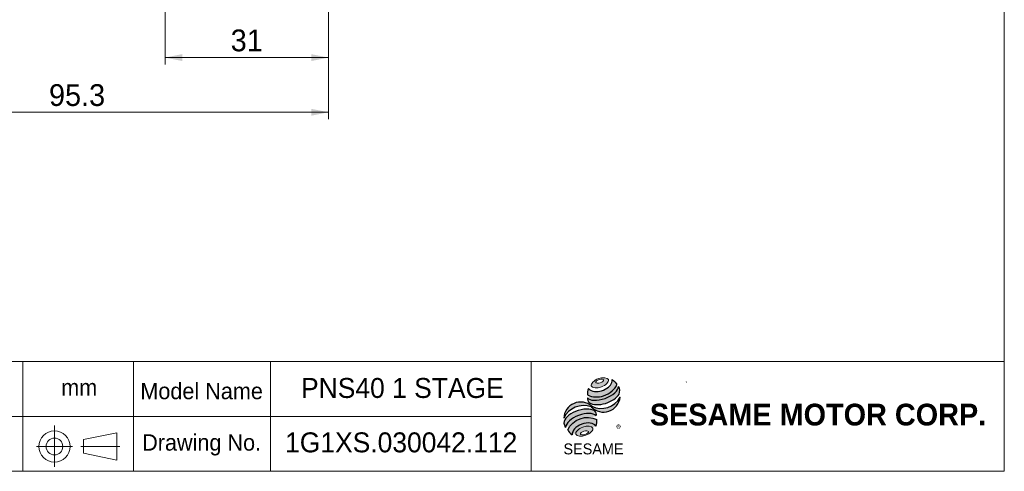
# Model space of a CAD drawing. Header units: millimetres. Extents: x 0 to 373, y 0 to 260.
# Tile 2 of 3: x 186 to 373, y 13 to 99. Entities that reach past the tile are written whole.
import ezdxf

# ---------------------------------------------------------------- set-up
doc = ezdxf.new("R2010")
doc.units = ezdxf.units.MM
doc.header["$LTSCALE"] = 1.3
doc.linetypes.add('CENTERX2', pattern=[20.319999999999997, 12.7, -2.54, 2.54, -2.54])
doc.layers.add('外框線', color=7, linetype='Continuous', lineweight=30)
doc.layers.add('標駐', color=51, linetype='Continuous')
doc.styles.add('SLDTEXTSTYLE0', font='ARIAL.TTF', dxfattribs={"width": 0.948})
doc.styles.add('SLDTEXTSTYLE1', font='MINGLIU.TTC')
doc.styles.add('SLDTEXTSTYLE3', font='ARIALBD.TTF', dxfattribs={"width": 0.948})
doc.dimstyles.new('SLDDIMSTYLE5', dxfattribs={"dimtxt": 4.0065771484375, "dimasz": 3.25, "dimexe": 0, "dimexo": 0.0625, "dimgap": 1.001644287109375, "dimtad": 1, "dimdec": 4, "dimrnd": 1e-09, "dimzin": 12, "dimdsep": 46, "dimtxsty": 'SLDTEXTSTYLE0', "dimsah": 1, "dimcen": 0.09, "dimadec": 0, "dimazin": 0, "dimtfac": 1, "dimtdec": 4, "dimtofl": 0, "dimtmove": 0, "dimatfit": 3, "dimfxl": 0, "dimtolj": 1, "dimtzin": 12, "dimarcsym": 0})

# ---------------------------------------------------------------- blocks, each defined once
blk = doc.blocks.new('單位定位')
at = {"layer": '外框線', "color": 7, "lineweight": 0}
for p, q in [((168.1865004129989, 33.80896396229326), (168.1865004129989, 13.0089639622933)), ((208.0490429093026, 33.80896396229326), (168.1865004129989, 33.80896396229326)), ((187.056226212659, 33.80896396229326), (187.056226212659, 13.0089639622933)), ((208.0490429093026, 23.40896396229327), (168.1865004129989, 23.40896396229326)), ((198.5079832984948, 19.01100090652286), (204.8495064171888, 20.31100090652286)), ((198.5079832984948, 19.01100090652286), (198.5079832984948, 16.41100090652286)), ((204.8495064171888, 20.31100090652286), (204.8495064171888, 15.11100090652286)), ((198.5079832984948, 16.41100090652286), (204.8495064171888, 15.11100090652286))]:
    blk.add_line(p, q, dxfattribs=at)
at = {"layer": '外框線', "color": 7, "linetype": 'CENTERX2', "lineweight": 0}
for p, q in [((193.0183613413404, 21.68604999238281), (193.0183613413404, 13.8677984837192)), ((189.605377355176, 17.70625966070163), (196.4500999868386, 17.70625966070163)), ((198.0438073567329, 17.70625966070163), (205.41286230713, 17.70625966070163))]:
    blk.add_line(p, q, dxfattribs=at)
at = {"layer": '外框線', "color": 7, "lineweight": 0}
for radius in [2.955398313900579, 1.592913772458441]:
    blk.add_circle((193.0183613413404, 17.70625966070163), radius, dxfattribs=at)
at = {"color": 7, "linetype": 'Continuous', "lineweight": 0, "char_height": 3.095625, "attachment_point": 1, "style": 'SLDTEXTSTYLE0'}
for s, insert in [('Unit', (173.9298054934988, 30.07638841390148)), ('mm', (194.299974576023, 30.4589270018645)), ('Project', (171.1781388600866, 19.84940127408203))]:
    blk.add_mtext(s, dxfattribs=dict(at, insert=insert))
blk = doc.blocks.new('圖塊18')
at = {"linetype": 'Continuous'}
h = blk.add_hatch(color=1, dxfattribs=at)
edge = h.paths.add_edge_path(flags=0)
edge.add_spline(control_points=[(6.628171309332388, 14.73461701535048), (5.816508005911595, 14.43614656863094), (4.481826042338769, 13.05426275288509), (7.349782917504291, 12.77225970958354), (9.35180586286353, 14.84508543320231), (7.439834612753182, 15.03308746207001), (6.628171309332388, 14.73461701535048)], knot_values=[0, 0, 0, 0, 0.25, 0.5, 0.75, 1, 1, 1, 1], weights=[1, 1, 1, 1, 1, 1, 1], degree=3, periodic=0)
edge = h.paths.add_edge_path(flags=0)
edge.add_spline(control_points=[(6.797369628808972, 14.57117682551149), (7.179588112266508, 14.69081687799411), (8.040802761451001, 14.62091775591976), (7.039313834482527, 13.79822875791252), (5.747491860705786, 13.90307744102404), (6.415151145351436, 14.45153677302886), (6.797369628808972, 14.57117682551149)], knot_values=[0, 0, 0, 0, 0.2500000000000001, 0.5000000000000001, 0.75, 1, 1, 1, 1], weights=[1, 1, 1, 1, 1, 1, 1], degree=3, periodic=0)
h = blk.add_hatch(color=1, dxfattribs=at)
edge = h.paths.add_edge_path(flags=0)
edge.add_spline(control_points=[(4.764870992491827, 12.87907119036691), (4.560302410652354, 12.4312363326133), (4.540886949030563, 11.97322475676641), (4.598389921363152, 11.67081014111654)], knot_values=[0, 0, 0, 0, 0.4884105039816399, 0.4884105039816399, 0.4884105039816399, 0.4884105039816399], weights=[1, 1, 1, 1], degree=3, periodic=0)
edge.add_spline(control_points=[(4.598389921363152, 11.67081014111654), (5.524192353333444, 11.15065004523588), (7.320157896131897, 11.15357568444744), (9.190814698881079, 12.21615799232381), (9.998282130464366, 13.14649762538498), (10.11804382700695, 13.60512259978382)], knot_values=[0, 0, 0, 0, 0.4091170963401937, 0.6548043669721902, 0.8514887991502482, 0.8514887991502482, 0.8514887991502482, 0.8514887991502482], weights=[1, 1, 1, 1, 1, 1], degree=3, periodic=0)
edge.add_spline(control_points=[(10.11804382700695, 13.60512259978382), (9.98303102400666, 13.90663099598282), (9.703895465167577, 14.26966731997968), (9.247763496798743, 14.54868282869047)], knot_values=[0, 0, 0, 0, 0.4590419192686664, 0.4590419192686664, 0.4590419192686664, 0.4590419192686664], weights=[1, 1, 1, 1], degree=3, periodic=0)
edge.add_spline(control_points=[(9.247763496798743, 14.54868282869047), (9.262373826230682, 14.35966288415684), (9.169287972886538, 13.80166979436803), (8.47202114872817, 12.98680294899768), (6.971806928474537, 12.18894622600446), (5.336068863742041, 12.16263819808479), (4.764870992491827, 12.87907119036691)], knot_values=[0, 0, 0, 0, 0.08132341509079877, 0.2279594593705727, 0.4332489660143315, 0.8030080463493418, 0.8030080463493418, 0.8030080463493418, 0.8030080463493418], weights=[1, 1, 1, 1, 1, 1, 1], degree=3, periodic=0)
h = blk.add_hatch(color=1, dxfattribs=at)
edge = h.paths.add_edge_path(flags=0)
edge.add_arc((5.613990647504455, 10.91047368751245), 1.034830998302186, 168.3621772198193, 229.4245234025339)
edge.add_ellipse((7.552456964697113, 11.79106656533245), major_axis=(3.164282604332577, 1.032018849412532), ratio=0.5371428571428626, start_angle=205.6784380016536, end_angle=329.3896542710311)
edge.add_arc((9.185667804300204, 12.42047576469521), 1.500508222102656, 336.1521426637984, 392.8409252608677)
edge.add_ellipse((7.477044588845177, 12.32466312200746), major_axis=(2.93046992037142, 1.095738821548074), ratio=0.4437390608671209, start_angle=185.0255637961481, end_angle=352.2171353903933, ccw=False)
h = blk.add_hatch(color=1, dxfattribs=at)
edge = h.paths.add_edge_path(flags=0)
edge.add_arc((7.155613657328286, 13.24902819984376), 4.152313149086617, 244.9498890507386, 330.52495169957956, ccw=False)
edge.add_arc((3.26392410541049, 7.108632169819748), 3.19532085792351, 48.10924540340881, 177.9500526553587)
edge.add_arc((3.837967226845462, 5.476789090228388), 4.152313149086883, 69.43291289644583, 155.1324078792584, ccw=False)
edge.add_arc((7.597366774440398, 11.58186331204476), 3.195320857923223, 223.9443619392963, 353.2429906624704)
h = blk.add_hatch(color=1, dxfattribs=at)
edge = h.paths.add_edge_path(flags=0)
edge.add_ellipse((3.460507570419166, 6.184838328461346), major_axis=(3.02258740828, 1.147929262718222), ratio=0.5235294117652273, start_angle=14.095136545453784, end_angle=164.8078450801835, ccw=False)
edge.add_arc((5.095051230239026, 7.854914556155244), 1.163371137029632, 351.5308011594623, 401.4061622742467)
edge.add_ellipse((3.354394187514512, 7.001503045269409), major_axis=(3.20408139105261, 0.9401662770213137), ratio=0.5344613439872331, start_angle=27.40472928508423, end_angle=171.7282428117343)
edge.add_arc((3.447909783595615, 6.968865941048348), 3.399544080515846, 191.0466409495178, 205.75451162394)
h = blk.add_hatch(color=1, dxfattribs=at)
edge = h.paths.add_edge_path(flags=0)
edge.add_spline(control_points=[(6.333965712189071, 6.962062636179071), (4.430450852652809, 8.023118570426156), (1.672156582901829, 7.018976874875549), (0.8143118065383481, 5.0277501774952)], knot_values=[0, 0, 0, 0, 1, 1, 1, 1], weights=[1, 1, 1, 1], degree=3, periodic=0)
edge.add_arc((2.841566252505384, 6.024432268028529), 2.259012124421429, 206.1806388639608, 239.0996167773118)
edge.add_ellipse((3.992418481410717, 4.740765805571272), major_axis=(2.263520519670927, 0.8430271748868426), ratio=0.6035256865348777, start_angle=7.596570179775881, end_angle=172.3905265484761, ccw=False)
edge.add_arc((4.145263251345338, 6.648165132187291), 2.211097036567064, 336.231156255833, 368.1615451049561)
h = blk.add_hatch(color=1, dxfattribs=at)
edge = h.paths.add_edge_path(flags=0)
edge.add_spline(control_points=[(3.683869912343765, 5.562956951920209), (4.49553321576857, 5.861427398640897), (6.407504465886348, 5.673425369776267), (4.405481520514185, 3.600599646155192), (1.53752464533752, 3.88260268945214), (2.872206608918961, 5.264486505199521), (3.683869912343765, 5.562956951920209)], knot_values=[0, 0, 0, 0, 0.25, 0.5, 0.7500000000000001, 1, 1, 1, 1], weights=[1, 1, 1, 1, 1, 1, 1], degree=3, periodic=0)
edge = h.paths.add_edge_path(flags=0)
edge.add_spline(control_points=[(3.896102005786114, 4.782228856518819), (3.513883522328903, 4.662588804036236), (2.848527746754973, 4.106770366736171), (4.143804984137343, 3.990883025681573), (5.141838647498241, 4.82461068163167), (4.278320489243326, 4.901868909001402), (3.896102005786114, 4.782228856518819)], knot_values=[0, 0, 0, 0, 0.2500000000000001, 0.5, 0.75, 1, 1, 1, 1], weights=[1, 1, 1, 1, 1, 1, 1], degree=3, periodic=0)
at = {"color": 1, "linetype": 'Continuous', "lineweight": 0}
for points in [[(6.628171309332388, 14.73461701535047), (7.439834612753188, 15.03308746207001), (9.351805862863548, 14.84508543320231), (7.349782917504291, 12.77225970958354), (4.481826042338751, 13.05426275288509), (5.816508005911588, 14.43614656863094), (6.628171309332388, 14.73461701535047)], [(6.797369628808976, 14.57117682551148), (7.179588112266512, 14.6908168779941), (8.040802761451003, 14.62091775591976), (7.039313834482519, 13.79822875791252), (5.747491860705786, 13.90307744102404), (6.41515114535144, 14.45153677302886), (6.797369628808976, 14.57117682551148)], [(3.683869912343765, 5.562956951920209), (4.49553321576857, 5.861427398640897), (6.407504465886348, 5.673425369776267), (4.405481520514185, 3.600599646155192), (1.53752464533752, 3.88260268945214), (2.872206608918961, 5.264486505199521), (3.683869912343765, 5.562956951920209)], [(3.896102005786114, 4.782228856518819), (4.278320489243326, 4.901868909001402), (5.141838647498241, 4.82461068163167), (4.143804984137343, 3.990883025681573), (2.848527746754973, 4.106770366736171), (3.513883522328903, 4.662588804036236), (3.896102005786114, 4.782228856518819)]]:
    blk.add_open_spline(points, degree=3, dxfattribs=at)
at = {"layer": '標駐', "color": 1}
for p, q in [((10.76611496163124, 11.17063307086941), (10.72804991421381, 11.13256802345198)), ((1.654784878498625, 4.108094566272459), (1.678356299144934, 4.131665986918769))]:
    blk.add_line(p, q, dxfattribs=at)
for centre, radius, start, end in [((9.18566780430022, 12.42047576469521), 1.500508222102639, 336.1521426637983, 32.95375475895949), ((7.597366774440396, 11.58186331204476), 3.195320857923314, 223.9443619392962, 353.2429906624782), ((7.155613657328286, 13.24902819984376), 4.152313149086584, 244.9498890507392, 330.5249516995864), ((3.26392410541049, 7.108632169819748), 3.195320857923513, 48.10924540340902, 177.9500526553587), ((3.83796722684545, 5.476789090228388), 4.152313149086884, 69.43291289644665, 155.1324078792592), ((5.613990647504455, 10.91047368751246), 1.034830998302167, 167.9158934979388, 229.424523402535), ((5.095051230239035, 7.854914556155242), 1.163371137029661, 351.5308011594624, 41.40616227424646), ((3.447909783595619, 6.968865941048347), 3.399544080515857, 191.0466409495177, 205.7545116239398), ((4.145263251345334, 6.648165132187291), 2.211097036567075, 336.2311562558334, 8.161545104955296), ((2.8415662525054, 6.024432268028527), 2.259012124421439, 206.1806388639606, 239.0996167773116)]:
    blk.add_arc(centre, radius, start, end, dxfattribs=at)
for centre, major_axis, ratio, start_param, end_param in [((7.477044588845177, 12.32466312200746), (2.93046992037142, 1.095738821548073), 0.4437390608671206, 3.229063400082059, 6.147574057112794), ((7.552456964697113, 11.79106656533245), (3.164282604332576, 1.032018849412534), 0.5371428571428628, 3.589765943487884, 5.748933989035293), ((3.354394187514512, 7.001503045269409), (3.20408139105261, 0.9401662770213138), 0.5344613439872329, 0.4783027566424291, 2.997223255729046), ((3.460507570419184, 6.184838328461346), (3.02258740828, 1.147929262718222), 0.5235294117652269, 0.2460065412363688, 2.87643952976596), ((3.992418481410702, 4.740765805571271), (2.263520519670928, 0.843027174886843), 0.6035256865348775, 0.1325851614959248, 3.008782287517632)]:
    blk.add_ellipse(centre, major_axis=major_axis, ratio=ratio, start_param=start_param, end_param=end_param, dxfattribs=at)
for points, knots in [([(4.598389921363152, 11.67081014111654), (5.524192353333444, 11.15065004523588), (7.320157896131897, 11.15357568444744), (9.190814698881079, 12.21615799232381), (9.998282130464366, 13.14649762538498), (10.11804382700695, 13.60512259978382)], [0, 0, 0, 0, 0.4091170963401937, 0.6548043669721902, 0.8514887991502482, 0.8514887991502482, 0.8514887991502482, 0.8514887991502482]), ([(4.764870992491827, 12.87907119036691), (5.336068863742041, 12.16263819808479), (6.971806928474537, 12.18894622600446), (8.47202114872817, 12.98680294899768), (9.169287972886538, 13.80166979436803), (9.262373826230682, 14.35966288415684), (9.247763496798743, 14.54868282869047)], [0, 0, 0, 0, 0.3697590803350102, 0.575048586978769, 0.721684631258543, 0.8030080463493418, 0.8030080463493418, 0.8030080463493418, 0.8030080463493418])]:
    blk.add_open_spline(points, degree=3, knots=knots, dxfattribs=at)
for points in [[(9.247763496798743, 14.54868282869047), (9.703895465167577, 14.26966731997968), (9.98303102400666, 13.90663099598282), (10.11804382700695, 13.60512259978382)], [(4.764870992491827, 12.87907119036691), (4.560302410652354, 12.4312363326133), (4.540886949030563, 11.97322475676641), (4.598389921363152, 11.67081014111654)], [(0.8143118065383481, 5.0277501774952), (1.672156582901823, 7.018976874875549), (4.430450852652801, 8.023118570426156), (6.333965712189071, 6.962062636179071)]]:
    blk.add_open_spline(points, degree=3, dxfattribs=at)
at = {"layer": '標駐', "color": 1, "attachment_point": 1}
for s, insert, char_height, style in [('®', (10.00860740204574, 5.94896363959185), 1.375833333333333, 'SLDTEXTSTYLE1'), ('SESAME', (0.01433393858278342, 2.443879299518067), 2.06375, 'SLDTEXTSTYLE0')]:
    blk.add_mtext(s, dxfattribs=dict(at, insert=insert, char_height=char_height, style=style))
blk = doc.blocks.new('NEW LOGO_定位')
at = {"color": 7, "linetype": 'Continuous'}
blk.add_blockref('圖塊18', (4.63337717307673, 2.82994993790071), dxfattribs=at)
blk = doc.blocks.new('圖標定位')
at = {"color": 7, "linetype": 'Continuous'}
blk.add_blockref('NEW LOGO_定位', (284.8753167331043, 13.00000000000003), dxfattribs=at)
blk = doc.blocks.new('*D24')
at = {"color": 7, "linetype": 'Continuous', "lineweight": 0}
for p, q in [((149.6934839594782, 135.7223925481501), (149.6934839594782, 79.75795231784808)), ((244.9934839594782, 119.4223925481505), (244.9934839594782, 79.75795231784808)), ((149.6934839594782, 81.05795231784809), (244.9934839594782, 81.05795231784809))]:
    blk.add_line(p, q, dxfattribs=at)
for points in [[(149.6934839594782, 81.05795231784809), (152.9434839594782, 80.40795231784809), (152.9434839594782, 81.7079523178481)], [(244.9934839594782, 81.05795231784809), (241.7434839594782, 81.7079523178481), (241.7434839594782, 80.40795231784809)]]:
    blk.add_solid(points, dxfattribs=at)
at = {"color": 7, "linetype": 'Continuous', "lineweight": 0, "insert": (191.9937680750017, 86.3785794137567), "char_height": 4.1275, "attachment_point": 1, "style": 'SLDTEXTSTYLE0'}
blk.add_mtext('95.3', dxfattribs=at)
blk = doc.blocks.new('*D29')
at = {"color": 7, "linetype": 'Continuous', "lineweight": 0}
for p, q in [((213.9934839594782, 136.4723925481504), (213.9934839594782, 90.1223925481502)), ((244.9934839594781, 119.4223925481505), (244.9934839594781, 90.1223925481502)), ((213.9934839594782, 91.4223925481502), (244.9934839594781, 91.4223925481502))]:
    blk.add_line(p, q, dxfattribs=at)
for points in [[(213.9934839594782, 91.4223925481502), (217.2434839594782, 90.7723925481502), (217.2434839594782, 92.0723925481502)], [(244.9934839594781, 91.4223925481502), (241.7434839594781, 92.0723925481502), (241.7434839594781, 90.7723925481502)]]:
    blk.add_solid(points, dxfattribs=at)
at = {"color": 7, "linetype": 'Continuous', "lineweight": 0, "insert": (226.437460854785, 96.74301964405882), "char_height": 4.1275, "attachment_point": 1, "style": 'SLDTEXTSTYLE0'}
blk.add_mtext('31', dxfattribs=at)

msp = doc.modelspace()

# ---------------------------------------------------------------- linework, layer by layer
at = {"color": 7, "linetype": 'Continuous', "lineweight": 0}
for p, q in [((373.1, 260.0000000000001), (373.1, 13.00000000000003)), ((208, 13.00000000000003), (208, 33.80000000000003)), ((373.1, 33.80000000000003), (208, 33.80000000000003)), ((233.9999999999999, 13.00000000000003), (233.9999999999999, 33.80000000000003)), ((283.4, 13.00000000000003), (283.4, 33.80000000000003)), ((312.8766892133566, 29.97875766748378), (312.8130719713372, 29.87441310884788)), ((283.4, 23.40000000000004), (208, 23.40000000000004)), ((13.00000000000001, 13.00000000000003), (373.1, 13.00000000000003))]:
    msp.add_line(p, q, dxfattribs=at)

# ---------------------------------------------------------------- block references
at = {"color": 7, "linetype": 'Continuous'}
for name in ['單位定位', '圖標定位']:
    msp.add_blockref(name, (0, 0), dxfattribs=at)

# ---------------------------------------------------------------- texts
at = {"color": 7, "linetype": 'Continuous', "lineweight": 0, "attachment_point": 1}
for s, insert, char_height, style in [('Model Name', (209.3054160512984, 29.76297044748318), 3.095625, 'SLDTEXTSTYLE0'), ('PNS40 1 STAGE', (239.7714907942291, 30.68683539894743), 3.783541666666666, 'SLDTEXTSTYLE0'), ('SESAME MOTOR CORP.', (305.8972195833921, 25.8172938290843), 4.1275, 'SLDTEXTSTYLE3'), ('Drawing No.', (209.6493753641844, 20.01297044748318), 3.095625, 'SLDTEXTSTYLE0'), ('1G1XS.030042.112', (236.7509895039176, 20.37697464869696), 3.783541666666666, 'SLDTEXTSTYLE0')]:
    msp.add_mtext(s, dxfattribs=dict(at, insert=insert, char_height=char_height, style=style))

# ---------------------------------------------------------------- dimensions: what is measured, and where the dimension line sits
at = {"color": 7, "linetype": 'Continuous', "lineweight": 0}
for base, p1, p2, picture, middle in [((244.9934839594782, 81.05795231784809), (149.6934839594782, 137.0223925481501), (244.9934839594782, 120.7223925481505), '*D24', (197.3434839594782, 81.05795231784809)), ((244.9934839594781, 91.4223925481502), (213.9934839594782, 137.7723925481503), (244.9934839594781, 120.7223925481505), '*D29', (229.4934839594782, 91.4223925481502))]:
    dim = msp.add_linear_dim(base=base, p1=p1, p2=p2, dimstyle='SLDDIMSTYLE5', dxfattribs=at)
    dim.commit()
    dim.dimension.update_dxf_attribs({"geometry": picture, "text_midpoint": middle, "dimtype": 160})

doc.saveas('drawing.dxf')
